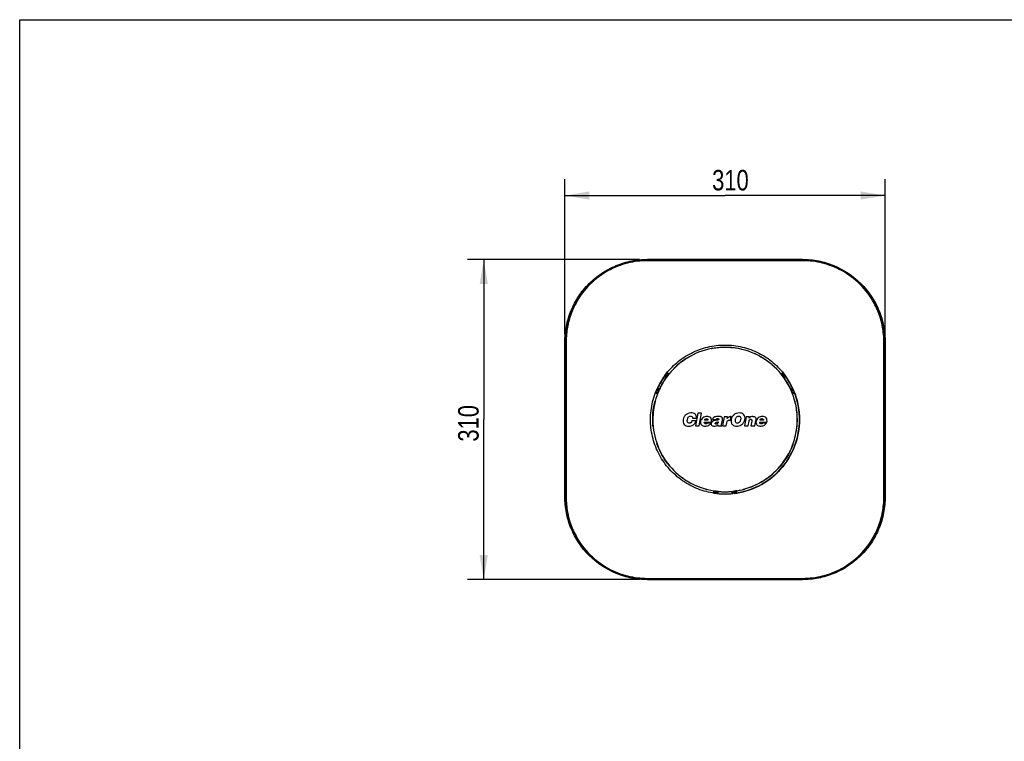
# Model space of a CAD drawing. Header units: inches. Extents: x 0 to 17, y 0 to 11.
# Tile 3 of 17: x 0 to 7.5, y 5.5 to 11. Entities that reach past the tile are written whole.
import ezdxf

# ---------------------------------------------------------------- set-up
doc = ezdxf.new("R2010")
doc.units = ezdxf.units.IN
doc.header["$LTSCALE"] = 0.935
doc.header["$MEASUREMENT"] = 0
doc.layers.get('0').update_dxf_attribs({"linetype": 'CONTINUOUS'})
doc.styles.get("Standard").update_dxf_attribs({"font": 'txt', "width": 0.8})
doc.dimstyles.new('DIMSTYLE_1', dxfattribs={"dimtxt": 0.15625, "dimasz": 0.1875, "dimexe": 0.125, "dimexo": 0.0625, "dimgap": 0.039062, "dimtad": 0, "dimtih": 1, "dimtoh": 1, "dimlfac": 5, "dimzin": 4, "dimdsep": 46, "dimtxsty": 'Standard', "dimblk": '_FILLED', "dimblk1": '_FILLED', "dimblk2": '_FILLED', "dimcen": 0.09, "dimazin": 1, "dimtfac": 1, "dimtofl": 0, "dimtmove": 0, "dimatfit": 3, "dimldrblk": '_FILLED', "dimfxl": 1, "dimtolj": 1, "dimtzin": 4, "dimarcsym": 0})

# ---------------------------------------------------------------- blocks, each defined once
blk = doc.blocks.new('_FILLED')
at = {"color": 0, "linetype": 'ByBlock'}
blk.add_solid([(0, 0), (-1, 0.167), (-1, -0.167)], dxfattribs=at)
blk = doc.blocks.new('*D1')
at = {"color": 7, "linetype": 'Continuous', "transparency": 16777216}
for p, q in [((4.1552, 8.6058), (4.1552, 9.7848)), ((6.5961, 8.6056), (6.5961, 9.7848)), ((4.1552, 9.6598), (5.3756, 9.6598)), ((6.5961, 9.6598), (5.3756, 9.6598))]:
    blk.add_line(p, q, dxfattribs=at)
at = {"color": 7, "linetype": 'Continuous', "transparency": 16777216, "xscale": 0.1875, "yscale": 0.1875, "zscale": 0.1875}
for p, rotation in [((4.1552, 9.6598), 180.00000342), ((6.5961, 9.6598), 3.42e-06)]:
    blk.add_blockref('_FILLED', p, dxfattribs=dict(at, rotation=rotation))
at = {"color": 7, "linetype": 'Continuous', "transparency": 16777216, "insert": (5.4168, 9.8551), "char_height": 0.15625, "width": 0.375, "attachment_point": 2, "line_spacing_factor": 0.9}
blk.add_mtext('310', dxfattribs=at)
blk = doc.blocks.new('*D2')
at = {"color": 7, "linetype": 'Continuous', "transparency": 16777216}
for p, q in [((4.7226, 9.1731), (3.4118, 9.1731)), ((3.5368, 9.1731), (3.5368, 7.9527)), ((3.5368, 6.7322), (3.5368, 7.9527)), ((4.7226, 6.7322), (3.4118, 6.7322))]:
    blk.add_line(p, q, dxfattribs=at)
at = {"color": 7, "linetype": 'Continuous', "transparency": 16777216, "xscale": 0.1875, "yscale": 0.1875, "zscale": 0.1875}
for p, rotation in [((3.5368, 9.1731), 89.99995198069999), ((3.5368, 6.7322), 269.9999519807)]:
    blk.add_blockref('_FILLED', p, dxfattribs=dict(at, rotation=rotation))
at = {"color": 7, "linetype": 'Continuous', "transparency": 16777216, "insert": (3.3415, 7.9235), "char_height": 0.15625, "width": 0.375, "attachment_point": 2, "rotation": 90, "line_spacing_factor": 0.9}
blk.add_mtext('310', dxfattribs=at)

msp = doc.modelspace()

# ---------------------------------------------------------------- linework, layer by layer
at = {"color": 7, "linetype": 'Continuous'}
for p, q in [((0, 0), (0, 11)), ((0, 11), (17, 11)), ((5.3756, 9.1631), (4.7833, 9.1632)), ((5.3756, 9.1732), (4.7851, 9.1732)), ((4.7851, 9.1698), (4.7851, 9.1731)), ((5.3756, 9.1698), (4.7851, 9.1698)), ((5.9662, 9.1732), (5.3756, 9.1732)), ((5.3756, 9.1698), (5.3756, 9.1731)), ((5.3756, 9.1631), (5.3756, 9.1698)), ((5.9662, 9.1698), (5.3756, 9.1698)), ((5.9679, 9.1632), (5.3756, 9.1631)), ((5.9662, 9.1731), (5.9662, 9.1698)), ((4.1551, 8.5432), (4.1585, 8.5432)), ((4.1551, 7.3621), (4.1551, 8.5433)), ((4.1585, 7.3621), (4.1585, 8.5432)), ((5.2735, 8.4945), (5.2739, 8.4946)), ((5.2737, 8.4938), (5.2735, 8.4945)), ((5.4798, 8.4941), (5.4802, 8.4941)), ((5.4802, 8.4941), (5.4801, 8.4933)), ((6.5927, 8.5432), (6.5961, 8.5432)), ((6.5927, 8.5432), (6.5927, 7.3621)), ((6.5961, 8.5431), (6.5961, 7.3622)), ((5.1537, 8.4574), (5.1541, 8.4576)), ((5.1541, 8.4576), (5.1544, 8.4569)), ((5.5992, 8.4558), (5.5995, 8.4566)), ((5.5995, 8.4566), (5.5999, 8.4564)), ((4.9847, 8.3404), (4.9841, 8.3409)), ((5.7672, 8.3409), (5.7666, 8.3404)), ((5.7669, 8.3412), (5.7672, 8.3409)), ((4.9126, 8.2793), (4.9157, 8.2837)), ((4.913, 8.2791), (4.9126, 8.2793)), ((4.913, 8.2791), (4.9157, 8.2829)), ((4.9254, 8.2719), (4.913, 8.2791)), ((4.9157, 8.2837), (4.9173, 8.2859)), ((4.9157, 8.2829), (4.9174, 8.2854)), ((4.9174, 8.2854), (4.9173, 8.2859)), ((4.9304, 8.2783), (4.9173, 8.2859)), ((4.9174, 8.2854), (4.9299, 8.2782)), ((4.9331, 8.28), (4.918, 8.2887)), ((4.9375, 8.2858), (4.9223, 8.2945)), ((4.9299, 8.2782), (4.9254, 8.2719)), ((4.9254, 8.2719), (4.9257, 8.2717)), ((4.9304, 8.2783), (4.9257, 8.2717)), ((4.9436, 8.2939), (4.9286, 8.3025)), ((4.9299, 8.2782), (4.9304, 8.2783)), ((4.9351, 8.3104), (4.9499, 8.3019)), ((5.8013, 8.3019), (5.8162, 8.3104)), ((5.8013, 8.3019), (5.8076, 8.2939)), ((5.8226, 8.3025), (5.8076, 8.2939)), ((5.8076, 8.2939), (5.8138, 8.2858)), ((5.8289, 8.2945), (5.8138, 8.2858)), ((5.8226, 8.3025), (5.8162, 8.3104)), ((5.8332, 8.2887), (5.8181, 8.28)), ((5.834, 8.286), (5.8207, 8.2783)), ((5.8213, 8.2782), (5.8207, 8.2783)), ((5.8244, 8.2731), (5.8207, 8.2783)), ((5.8213, 8.2782), (5.8339, 8.2855)), ((5.8224, 8.2767), (5.8213, 8.2782)), ((5.8258, 8.2719), (5.8224, 8.2767)), ((5.8289, 8.2945), (5.8226, 8.3025)), ((5.8256, 8.2714), (5.8244, 8.2731)), ((5.826, 8.2717), (5.8256, 8.2714)), ((5.8382, 8.2791), (5.8258, 8.2719)), ((5.8258, 8.2719), (5.826, 8.2717)), ((5.8339, 8.2855), (5.834, 8.286)), ((5.8339, 8.2855), (5.8356, 8.2829)), ((5.834, 8.286), (5.8364, 8.2825)), ((5.8356, 8.2829), (5.8382, 8.2791)), ((5.8364, 8.2825), (5.8388, 8.2791)), ((5.8384, 8.2788), (5.8382, 8.2791)), ((5.8384, 8.2788), (5.8388, 8.2791)), ((4.8557, 8.181), (4.8566, 8.1831)), ((4.8558, 8.181), (4.8566, 8.1831)), ((4.8558, 8.181), (4.8709, 8.1722)), ((4.8579, 8.183), (4.8596, 8.1867)), ((4.8583, 8.1832), (4.8579, 8.183)), ((4.8579, 8.183), (4.871, 8.1754)), ((4.8583, 8.1832), (4.8596, 8.1857)), ((4.8709, 8.1759), (4.8583, 8.1832)), ((4.8596, 8.1867), (4.8614, 8.1906)), ((4.8596, 8.1857), (4.8618, 8.1904)), ((4.8618, 8.1904), (4.8614, 8.1906)), ((4.8618, 8.1904), (4.8741, 8.1832)), ((4.8741, 8.1832), (4.8715, 8.1774)), ((4.8746, 8.183), (4.8728, 8.1792)), ((4.8741, 8.1832), (4.8746, 8.183)), ((4.8896, 8.2107), (4.8892, 8.2099)), ((5.8773, 8.183), (5.8768, 8.1828)), ((5.8791, 8.1779), (5.8768, 8.1828)), ((5.8771, 8.1833), (5.8894, 8.1904)), ((5.8773, 8.183), (5.8771, 8.1833)), ((5.8804, 8.1759), (5.8773, 8.183)), ((5.8802, 8.1755), (5.8933, 8.183)), ((5.8803, 8.1722), (5.8954, 8.181)), ((5.8929, 8.1832), (5.8804, 8.1759)), ((5.8894, 8.1904), (5.8895, 8.1901)), ((5.8895, 8.1901), (5.89, 8.1903)), ((5.8895, 8.1901), (5.8929, 8.1832)), ((5.89, 8.1903), (5.8933, 8.183)), ((5.8929, 8.1832), (5.8933, 8.183)), ((4.8602, 8.1464), (4.8454, 8.155)), ((4.853, 8.1744), (4.8491, 8.1647)), ((4.8491, 8.1647), (4.8641, 8.1561)), ((4.853, 8.1744), (4.8681, 8.1656)), ((4.8641, 8.1561), (4.8681, 8.1656)), ((4.8715, 8.1774), (4.8709, 8.1759)), ((4.8709, 8.1759), (4.871, 8.1754)), ((4.8719, 8.1773), (4.871, 8.1754)), ((4.872, 8.1744), (4.8717, 8.1736)), ((4.872, 8.1744), (4.8717, 8.1736)), ((4.8728, 8.1792), (4.8719, 8.1773)), ((5.8802, 8.1755), (5.8791, 8.1779)), ((5.8804, 8.1759), (5.8802, 8.1755)), ((5.8831, 8.1656), (5.8983, 8.1744)), ((5.8831, 8.1656), (5.8872, 8.1561)), ((5.8872, 8.1561), (5.9021, 8.1647)), ((5.8872, 8.1561), (5.891, 8.1464)), ((5.9059, 8.155), (5.891, 8.1464)), ((5.9021, 8.1647), (5.8983, 8.1744)), ((5.9059, 8.155), (5.9021, 8.1647)), ((4.8435, 8.0972), (4.8436, 8.0976)), ((4.8436, 8.0976), (4.8444, 8.0974)), ((5.9069, 8.0974), (5.9076, 8.0976)), ((5.9076, 8.0976), (5.9077, 8.0972)), ((5.1272, 7.9637), (5.158, 7.9637)), ((5.1686, 8.0003), (5.1511, 7.9044)), ((5.1973, 8.0002), (5.1686, 8.0003)), ((5.1797, 7.9044), (5.1973, 8.0003)), ((5.369, 7.9742), (5.3563, 7.9044)), ((5.3951, 7.9742), (5.369, 7.9742)), ((5.3925, 7.9598), (5.3951, 7.9742)), ((5.4165, 7.9481), (5.4215, 7.9758)), ((5.4215, 7.9758), (5.4179, 7.9762)), ((5.5361, 7.9742), (5.5233, 7.9044)), ((5.5623, 7.9742), (5.5361, 7.9742)), ((5.5602, 7.9633), (5.5623, 7.9742)), ((4.8272, 7.895), (4.8272, 7.8955)), ((4.828, 7.8951), (4.8272, 7.895)), ((5.1547, 7.9415), (5.1234, 7.9415)), ((5.1511, 7.9044), (5.1797, 7.9044)), ((5.2171, 7.933), (5.2718, 7.933)), ((5.2457, 7.9471), (5.2197, 7.9471)), ((5.2681, 7.9254), (5.2406, 7.9254)), ((5.2807, 7.9527), (5.3083, 7.9527)), ((5.3218, 7.9119), (5.3218, 7.9044)), ((5.3218, 7.9119), (5.3218, 7.9044)), ((5.3218, 7.9044), (5.3514, 7.9044)), ((5.3494, 7.9146), (5.3554, 7.9473)), ((5.3514, 7.9044), (5.3517, 7.9057)), ((5.3563, 7.9044), (5.3849, 7.9044)), ((5.3849, 7.9044), (5.3893, 7.9285)), ((5.5233, 7.9044), (5.552, 7.9044)), ((5.552, 7.9044), (5.5585, 7.9399)), ((5.58, 7.9413), (5.5732, 7.9044)), ((5.5732, 7.9044), (5.6019, 7.9044)), ((5.6019, 7.9044), (5.6096, 7.9462)), ((5.64, 7.933), (5.6947, 7.933)), ((5.6686, 7.9471), (5.6425, 7.9471)), ((5.691, 7.9254), (5.6635, 7.9254)), ((5.9236, 7.8913), (5.9228, 7.8914)), ((5.9237, 7.8917), (5.9236, 7.8913)), ((5.9259, 7.9527), (5.9261, 7.9527)), ((5.9431, 7.9527), (5.9435, 7.9527)), ((4.8543, 7.773), (4.8551, 7.7732)), ((4.8545, 7.7726), (4.8543, 7.773)), ((5.8949, 7.7697), (5.8957, 7.7694)), ((5.8957, 7.7694), (5.8955, 7.769)), ((4.9573, 7.5935), (4.957, 7.5938)), ((4.9579, 7.594), (4.9573, 7.5935)), ((5.7922, 7.5914), (5.7916, 7.5919)), ((5.7925, 7.5917), (5.7922, 7.5914)), ((5.049, 7.5084), (5.0494, 7.5091)), ((5.0493, 7.5082), (5.049, 7.5084)), ((5.6996, 7.5075), (5.7001, 7.5068)), ((5.7001, 7.5068), (5.6997, 7.5066)), ((4.1585, 7.3621), (4.1551, 7.3621)), ((5.2359, 7.4192), (5.2355, 7.4193)), ((5.2361, 7.42), (5.2359, 7.4192)), ((5.2869, 7.4093), (5.2869, 7.3921)), ((5.2869, 7.3921), (5.2969, 7.3905)), ((5.2969, 7.4078), (5.2969, 7.3905)), ((5.3071, 7.4066), (5.2969, 7.4078)), ((5.2969, 7.3905), (5.3071, 7.3891)), ((5.3071, 7.3891), (5.3071, 7.4066)), ((5.3142, 7.4059), (5.315, 7.4058)), ((5.3142, 7.4057), (5.3142, 7.3999)), ((5.3142, 7.3999), (5.3142, 7.3883)), ((5.315, 7.3881), (5.3142, 7.3882)), ((5.3157, 7.388), (5.3142, 7.3882)), ((5.3143, 7.406), (5.3158, 7.4057)), ((5.315, 7.4058), (5.3167, 7.4056)), ((5.3165, 7.3879), (5.315, 7.3881)), ((5.3165, 7.3879), (5.3157, 7.388)), ((5.3158, 7.4057), (5.3167, 7.4056)), ((5.3163, 7.4042), (5.319, 7.404)), ((5.3166, 7.404), (5.3163, 7.4042)), ((5.3163, 7.4042), (5.3163, 7.4039)), ((5.3163, 7.4042), (5.3163, 7.3892)), ((5.3163, 7.4039), (5.3163, 7.3895)), ((5.3163, 7.3895), (5.3163, 7.3892)), ((5.3166, 7.3894), (5.3163, 7.3892)), ((5.319, 7.389), (5.3165, 7.3892)), ((5.3166, 7.3894), (5.3166, 7.404)), ((5.3243, 7.403), (5.3166, 7.4039)), ((5.3186, 7.3894), (5.3166, 7.3895)), ((5.3243, 7.389), (5.3186, 7.3894)), ((5.319, 7.404), (5.3243, 7.4035)), ((5.3242, 7.3885), (5.319, 7.389)), ((5.3243, 7.389), (5.3242, 7.3885)), ((5.3243, 7.403), (5.3243, 7.4035)), ((5.3243, 7.389), (5.3243, 7.403)), ((5.4267, 7.4035), (5.4322, 7.404)), ((5.4267, 7.403), (5.4267, 7.4035)), ((5.4269, 7.403), (5.4267, 7.403)), ((5.4269, 7.3889), (5.4267, 7.3889)), ((5.4267, 7.3889), (5.4267, 7.3884)), ((5.4322, 7.3889), (5.4267, 7.3884)), ((5.4269, 7.403), (5.4347, 7.4039)), ((5.4269, 7.403), (5.4269, 7.3889)), ((5.4347, 7.3895), (5.4269, 7.3889)), ((5.4322, 7.404), (5.435, 7.4043)), ((5.4347, 7.3891), (5.4322, 7.3889)), ((5.4346, 7.4056), (5.4354, 7.4057)), ((5.4346, 7.4056), (5.4354, 7.4057)), ((5.4347, 7.404), (5.435, 7.4043)), ((5.4347, 7.4039), (5.4347, 7.404)), ((5.4347, 7.4039), (5.4347, 7.3894)), ((5.4347, 7.3894), (5.435, 7.3892)), ((5.4355, 7.388), (5.4348, 7.3879)), ((5.4355, 7.388), (5.4348, 7.3879)), ((5.435, 7.3892), (5.435, 7.4043)), ((5.435, 7.4039), (5.435, 7.4043)), ((5.435, 7.3895), (5.435, 7.4039)), ((5.435, 7.3892), (5.435, 7.3895)), ((5.4354, 7.4057), (5.437, 7.406)), ((5.4354, 7.4057), (5.437, 7.4059)), ((5.437, 7.3883), (5.4355, 7.388)), ((5.4371, 7.3882), (5.4355, 7.388)), ((5.437, 7.3999), (5.437, 7.4057)), ((5.437, 7.3883), (5.437, 7.3999)), ((5.4543, 7.4078), (5.4442, 7.4066)), ((5.4442, 7.4066), (5.4442, 7.3891)), ((5.4442, 7.3891), (5.4543, 7.3905)), ((5.4644, 7.4093), (5.4543, 7.4078)), ((5.4543, 7.3905), (5.4543, 7.4078)), ((5.4543, 7.3905), (5.4644, 7.3921)), ((5.4644, 7.3921), (5.4644, 7.4093)), ((5.5153, 7.4193), (5.5151, 7.42)), ((5.5153, 7.4193), (5.5157, 7.4194)), ((6.5961, 7.3621), (6.5927, 7.3621)), ((4.7833, 6.7421), (5.3756, 6.7423)), ((4.7851, 6.7356), (5.3756, 6.7355)), ((4.7851, 6.7322), (4.7851, 6.7356)), ((4.7851, 6.7322), (5.3756, 6.7321)), ((5.3756, 6.7423), (5.3756, 6.7322)), ((5.3756, 6.7423), (5.9679, 6.7421)), ((5.3756, 6.7355), (5.9662, 6.7356)), ((5.3756, 6.7321), (5.9662, 6.7322)), ((5.9662, 6.7356), (5.9662, 6.7322))]:
    msp.add_line(p, q, dxfattribs=at)
for points in [[(5.3756, 9.1698), (5.1762, 9.1698), (4.9795, 9.1698), (4.7851, 9.1698)], [(5.9662, 9.1698), (5.7717, 9.1698), (5.575, 9.1698), (5.3756, 9.1698)], [(4.1585, 7.3621), (4.1585, 7.5956), (4.1585, 7.8332), (4.1585, 8.0721), (4.1585, 8.3097), (4.1585, 8.5432)], [(6.5927, 8.5432), (6.5928, 8.3097), (6.5928, 8.0721), (6.5928, 7.8332), (6.5928, 7.5956), (6.5927, 7.3621)], [(4.7851, 6.7356), (4.9796, 6.7355), (5.1763, 6.7355), (5.3756, 6.7355)], [(5.3756, 6.7355), (5.575, 6.7355), (5.7718, 6.7355), (5.9662, 6.7356)]]:
    msp.add_lwpolyline(points, dxfattribs=at)
for centre, radius, start, end in [((5.3755, 7.953), 0.55, 99.85445, 100.66278), ((5.3745, 7.9588), 0.5451, 99.85052, 100.62901), ((5.3758, 7.9532), 0.5497, 79.06878, 79.87715), ((5.3754, 7.9516), 0.5525, 79.10549, 79.87343), ((5.3776, 7.948), 0.5565, 113.72311, 114.51191), ((5.3776, 7.9574), 0.5463, 65.18234, 65.98643), ((5.4105, 7.916), 0.602, 134.3479, 135.10097), ((5.3801, 7.9571), 0.5451, 44.80152, 45.58886), ((5.3774, 7.9516), 0.5699, 143.96689, 156.03506), ((5.3757, 7.9527), 0.5667, 144.79518, 155.17505), ((5.3757, 7.9527), 0.5662, 144.79525, 155.17501), ((5.3757, 7.9526), 0.552, 144.66194, 155.30896), ((5.3757, 7.9526), 0.5516, 144.66194, 155.3089), ((5.3765, 7.9521), 0.5513, 143.76843, 152.02352), ((5.3728, 7.9547), 0.5643, 143.70862, 143.94508), ((5.3738, 7.9516), 0.5523, 23.78153, 36.21724), ((5.3757, 7.9523), 0.5515, 24.69822, 35.34519), ((5.3758, 7.9523), 0.552, 24.73086, 35.34521), ((5.3775, 7.954), 0.5656, 36.05496, 36.28975), ((5.3741, 7.9518), 0.5696, 23.96182, 36.03845), ((5.3754, 7.953), 0.5662, 24.78975, 35.13619), ((5.3754, 7.953), 0.5667, 24.75609, 35.13592), ((5.3763, 7.9523), 0.551, 152.12575, 156.23696), ((5.3708, 7.9505), 0.5732, 23.71316, 23.94496), ((5.3765, 7.9524), 0.5511, 156.49813, 165.2199), ((5.3724, 7.9541), 0.5467, 156.3226, 156.48731), ((5.3741, 7.9531), 0.5498, 164.79848, 165.56589), ((5.3757, 7.9526), 0.5503, 165.22175, 165.55699), ((5.3761, 7.9528), 0.5509, 14.43249, 15.19845), ((5.3734, 7.9524), 0.5536, 0.02457, 14.40048), ((5.3653, 7.9515), 0.541, 185.15528, 185.94348), ((5.3756, 7.9527), 0.5502, 185.18597, 185.99868), ((5.3732, 7.9532), 0.5531, 340.61825, 353.58178), ((5.3748, 7.9528), 0.5511, 353.60916, 354.4221), ((5.3752, 7.9527), 0.5506, 354.42085, 359.99548), ((5.3842, 7.9518), 0.5428, 353.64948, 354.43475), ((5.3745, 7.9526), 0.5525, 354.4458, 0.00777), ((5.3805, 7.9542), 0.5566, 199.04838, 199.83709), ((5.3731, 7.9534), 0.554, 339.76711, 340.55948), ((5.3673, 7.9456), 0.5405, 219.81703, 220.60644), ((5.3753, 7.9531), 0.5511, 306.04746, 319.05875), ((5.3743, 7.9537), 0.5531, 319.11767, 319.88934), ((5.3773, 7.9552), 0.5545, 233.72483, 234.49004), ((5.3782, 7.949), 0.5469, 305.22787, 306.00428), ((5.377, 7.9573), 0.5563, 254.48227, 255.26986), ((5.3756, 7.9547), 0.5699, 264.03998, 275.95966), ((5.3756, 7.9548), 0.5523, 263.87515, 276.12509), ((5.3758, 7.9541), 0.568, 264.78844, 275.14276), ((5.3754, 7.9515), 0.5504, 264.66779, 275.33917), ((5.3754, 7.9515), 0.5509, 264.67546, 275.33941), ((5.3758, 7.9541), 0.5675, 264.78838, 275.14283), ((5.3745, 7.9581), 0.5562, 279.29989, 284.64698), ((5.3771, 7.947), 0.5456, 284.71661, 285.51967)]:
    msp.add_arc(centre, radius, start, end, dxfattribs=at)
for points, knots in [([(4.1551, 8.5433), (4.1551, 8.5838), (4.1631, 8.6655), (4.1986, 8.784), (4.2571, 8.8944), (4.3368, 8.9917), (4.4341, 9.0713), (4.5445, 9.1298), (4.663, 9.1653), (4.7448, 9.1732), (4.7853, 9.1732)], [0, 0, 0, 0, 0.122974, 0.247467, 0.373357, 0.500003, 0.626648, 0.752537, 0.87703, 1, 1, 1, 1]), ([(4.4858, 9.0936), (4.5317, 9.1186), (4.6295, 9.1569), (4.7336, 9.1698), (4.7851, 9.1698)], [0, 0, 0, 0, 0.503845, 1, 1, 1, 1]), ([(4.7833, 9.1632), (4.7325, 9.1633), (4.6296, 9.1507), (4.5331, 9.1129), (4.4878, 9.0883)], [0, 0, 0, 0, 0.49638, 1, 1, 1, 1]), ([(4.7833, 9.1632), (4.7834, 9.1647), (4.7836, 9.1668), (4.7843, 9.169), (4.7848, 9.1697), (4.7851, 9.1698)], [0, 0, 0, 0, 0.649403, 0.87137, 1, 1, 1, 1]), ([(5.966, 9.1732), (6.0065, 9.1732), (6.0882, 9.1652), (6.2465, 9.118), (6.4235, 9.0006), (6.5409, 8.8236), (6.5882, 8.6654), (6.5961, 8.5836), (6.5961, 8.5431)], [0, 0, 0, 0, 0.123277, 0.24808, 0.5, 0.751919, 0.87672, 1, 1, 1, 1]), ([(5.9662, 9.1698), (6.0176, 9.1698), (6.1218, 9.1569), (6.2195, 9.1186), (6.2655, 9.0936)], [0, 0, 0, 0, 0.496155, 1, 1, 1, 1]), ([(5.9662, 9.1698), (5.9664, 9.1697), (5.967, 9.169), (5.9677, 9.1668), (5.9679, 9.1647), (5.9679, 9.1632)], [0, 0, 0, 0, 0.128631, 0.350599, 1, 1, 1, 1]), ([(6.2635, 9.0883), (6.2181, 9.1129), (6.1216, 9.1507), (6.0188, 9.1633), (5.9679, 9.1632)], [0, 0, 0, 0, 0.50362, 1, 1, 1, 1]), ([(4.2347, 8.8425), (4.2633, 8.895), (4.3359, 8.9924), (4.4333, 9.065), (4.4858, 9.0936)], [0, 0, 0, 0, 0.500001, 1, 1, 1, 1]), ([(4.4878, 9.0883), (4.4359, 9.0601), (4.3398, 8.9885), (4.2682, 8.8924), (4.24, 8.8405)], [0, 0, 0, 0, 0.499998, 1, 1, 1, 1]), ([(4.4878, 9.0883), (4.4872, 9.0895), (4.4865, 9.091), (4.4859, 9.0928), (4.4857, 9.0934), (4.4858, 9.0936)], [0, 0, 0, 0, 0.67793, 0.893944, 1, 1, 1, 1]), ([(6.2635, 9.0883), (6.264, 9.0895), (6.2648, 9.091), (6.2654, 9.0928), (6.2655, 9.0934), (6.2655, 9.0936)], [0, 0, 0, 0, 0.677925, 0.893941, 1, 1, 1, 1]), ([(6.5112, 8.8405), (6.4831, 8.8924), (6.4114, 8.9885), (6.3153, 9.0601), (6.2635, 9.0883)], [0, 0, 0, 0, 0.500001, 1, 1, 1, 1]), ([(6.2655, 9.0936), (6.318, 9.065), (6.4153, 8.9924), (6.488, 8.895), (6.5165, 8.8425)], [0, 0, 0, 0, 0.499999, 1, 1, 1, 1]), ([(4.1772, 8.6949), (4.1804, 8.7076), (4.1948, 8.7585), (4.2157, 8.8076), (4.2347, 8.8425)], [0, 0, 0, 0, 0.248781, 1, 1, 1, 1]), ([(4.24, 8.8405), (4.2337, 8.829), (4.2103, 8.7823), (4.1928, 8.7327), (4.1833, 8.6948)], [0, 0, 0, 0, 0.251648, 1, 1, 1, 1]), ([(4.24, 8.8405), (4.2388, 8.8411), (4.2373, 8.8419), (4.2355, 8.8424), (4.2349, 8.8426), (4.2347, 8.8425)], [0, 0, 0, 0, 0.677932, 0.893945, 1, 1, 1, 1]), ([(6.5112, 8.8405), (6.5124, 8.8411), (6.514, 8.8419), (6.5157, 8.8424), (6.5163, 8.8426), (6.5165, 8.8425)], [0, 0, 0, 0, 0.677933, 0.893949, 1, 1, 1, 1]), ([(6.5679, 8.6948), (6.5648, 8.7074), (6.5506, 8.7576), (6.53, 8.8061), (6.5112, 8.8405)], [0, 0, 0, 0, 0.248706, 1, 1, 1, 1]), ([(6.5165, 8.8425), (6.5229, 8.8308), (6.5467, 8.7836), (6.5645, 8.7333), (6.5741, 8.6949)], [0, 0, 0, 0, 0.251576, 1, 1, 1, 1]), ([(4.1585, 8.5432), (4.1585, 8.5559), (4.1601, 8.6069), (4.1679, 8.6577), (4.1772, 8.6949)], [0, 0, 0, 0, 0.249309, 1, 1, 1, 1]), ([(4.1833, 8.6948), (4.1803, 8.6825), (4.1696, 8.6333), (4.165, 8.5827), (4.1651, 8.545)], [0, 0, 0, 0, 0.251172, 1, 1, 1, 1]), ([(4.1833, 8.6948), (4.182, 8.6951), (4.1801, 8.6954), (4.1781, 8.6953), (4.1773, 8.6951), (4.1772, 8.6949)], [0, 0, 0, 0, 0.660523, 0.879429, 1, 1, 1, 1]), ([(6.5679, 8.6948), (6.5692, 8.6951), (6.5711, 8.6954), (6.5731, 8.6953), (6.5739, 8.6951), (6.5741, 8.6949)], [0, 0, 0, 0, 0.660514, 0.879425, 1, 1, 1, 1]), ([(6.5862, 8.545), (6.5862, 8.5827), (6.5816, 8.6333), (6.571, 8.6825), (6.5679, 8.6948)], [0, 0, 0, 0, 0.748828, 1, 1, 1, 1]), ([(6.5741, 8.6949), (6.5772, 8.6824), (6.588, 8.6326), (6.5927, 8.5814), (6.5927, 8.5432)], [0, 0, 0, 0, 0.251435, 1, 1, 1, 1]), ([(4.1585, 8.5432), (4.1586, 8.5435), (4.1593, 8.544), (4.1615, 8.5447), (4.1636, 8.5449), (4.1651, 8.545)], [0, 0, 0, 0, 0.128601, 0.350567, 1, 1, 1, 1]), ([(4.1651, 8.545), (4.1651, 8.4472), (4.1653, 8.0523), (4.1652, 7.6574), (4.1651, 7.3603)], [0, 0, 0, 0, 0.247743, 1, 1, 1, 1]), ([(4.9179, 8.2888), (4.9441, 8.3245), (5.0051, 8.3899), (5.1167, 8.4639), (5.2425, 8.5101), (5.3756, 8.5257), (5.5087, 8.5101), (5.6345, 8.4639), (5.7461, 8.3899), (5.8071, 8.3245), (5.8333, 8.2888)], [0, 0, 0, 0, 0.125013, 0.250011, 0.374994, 0.5, 0.625006, 0.749989, 0.874988, 1, 1, 1, 1]), ([(5.2738, 8.4934), (5.2064, 8.4807), (5.0752, 8.4294), (4.9724, 8.3333), (4.9318, 8.278)], [0, 0, 0, 0, 0.499961, 1, 1, 1, 1]), ([(5.2812, 8.4959), (5.297, 8.4987), (5.3605, 8.5069), (5.4254, 8.5039), (5.4726, 8.4955)], [0, 0, 0, 0, 0.250466, 1, 1, 1, 1]), ([(5.4724, 8.4944), (5.4566, 8.4972), (5.3933, 8.5057), (5.3285, 8.503), (5.2814, 8.4948)], [0, 0, 0, 0, 0.25047, 1, 1, 1, 1]), ([(5.8194, 8.278), (5.7791, 8.3329), (5.677, 8.4286), (5.5469, 8.48), (5.48, 8.4929)], [0, 0, 0, 0, 0.500039, 1, 1, 1, 1]), ([(6.5862, 7.3603), (6.5861, 7.4582), (6.586, 7.8531), (6.586, 8.2479), (6.5862, 8.545)], [0, 0, 0, 0, 0.247743, 1, 1, 1, 1]), ([(6.5862, 8.545), (6.5877, 8.5449), (6.5897, 8.5447), (6.5919, 8.544), (6.5926, 8.5435), (6.5927, 8.5432)], [0, 0, 0, 0, 0.649429, 0.871398, 1, 1, 1, 1]), ([(4.9897, 8.3465), (5.0125, 8.3688), (5.0619, 8.4096), (5.1177, 8.4411), (5.1467, 8.4543)], [0, 0, 0, 0, 0.500036, 1, 1, 1, 1]), ([(5.6069, 8.4532), (5.6212, 8.4466), (5.677, 8.4179), (5.7279, 8.3795), (5.7616, 8.3465)], [0, 0, 0, 0, 0.25044, 1, 1, 1, 1]), ([(5.3142, 7.3882), (5.2702, 7.3929), (5.1829, 7.413), (5.0628, 7.4725), (4.9598, 7.5583), (4.8795, 7.6658), (4.8264, 7.7889), (4.8034, 7.921), (4.8117, 8.0548), (4.8379, 8.1405), (4.8557, 8.181)], [0, 0, 0, 0, 0.124997, 0.249986, 0.374998, 0.500005, 0.624992, 0.749995, 0.875009, 1, 1, 1, 1]), ([(5.8955, 8.181), (5.9113, 8.1452), (5.9354, 8.0702), (5.9435, 7.9918), (5.9435, 7.9527)], [0, 0, 0, 0, 0.499947, 1, 1, 1, 1]), ([(5.9259, 7.9527), (5.9259, 7.9906), (5.918, 8.0668), (5.8945, 8.1396), (5.8792, 8.1744)], [0, 0, 0, 0, 0.50004, 1, 1, 1, 1]), ([(5.9431, 7.9527), (5.9431, 7.9699), (5.94, 8.0387), (5.9242, 8.1068), (5.9059, 8.155)], [0, 0, 0, 0, 0.250513, 1, 1, 1, 1]), ([(4.8428, 8.0899), (4.8388, 8.0747), (4.8258, 8.0134), (4.8234, 7.9498), (4.8276, 7.903)], [0, 0, 0, 0, 0.250453, 1, 1, 1, 1]), ([(4.8265, 7.9029), (4.8251, 7.9185), (4.8221, 7.9813), (4.8299, 8.0445), (4.8416, 8.0901)], [0, 0, 0, 0, 0.250478, 1, 1, 1, 1]), ([(5.1153, 8.0028), (5.1083, 8.0027), (5.0943, 8.0003), (5.0759, 7.9894), (5.0625, 7.9728), (5.0579, 7.9593), (5.0566, 7.9525)], [0, 0, 0, 0, 0.249934, 0.499847, 0.749816, 1, 1, 1, 1]), ([(5.0889, 7.9514), (5.0895, 7.9547), (5.0911, 7.9611), (5.0952, 7.9702), (5.1024, 7.9773), (5.1091, 7.9794), (5.1124, 7.9794)], [0, 0, 0, 0, 0.250676, 0.501161, 0.750935, 1, 1, 1, 1]), ([(5.1124, 7.9794), (5.1164, 7.9794), (5.1257, 7.9771), (5.1275, 7.9677), (5.1272, 7.9637)], [0, 0, 0, 0, 0.500598, 1, 1, 1, 1]), ([(5.158, 7.9637), (5.1585, 7.9692), (5.1578, 7.9806), (5.148, 7.9953), (5.132, 8.0019), (5.1208, 8.0028), (5.1153, 8.0028)], [0, 0, 0, 0, 0.25022, 0.499028, 0.74909, 1, 1, 1, 1]), ([(5.2718, 7.933), (5.2729, 7.9384), (5.2737, 7.9494), (5.2676, 7.9654), (5.2533, 7.9749), (5.2368, 7.9769), (5.2205, 7.9744), (5.2056, 7.9668), (5.1945, 7.9544), (5.1904, 7.944), (5.1894, 7.9386)], [0, 0, 0, 0, 0.125082, 0.249546, 0.374037, 0.499131, 0.624347, 0.749609, 0.87479, 1, 1, 1, 1]), ([(5.2197, 7.9471), (5.2204, 7.9506), (5.2241, 7.9575), (5.2317, 7.9593), (5.2353, 7.9592)], [0, 0, 0, 0, 0.499111, 1, 1, 1, 1]), ([(5.2353, 7.9592), (5.2382, 7.9592), (5.2446, 7.9568), (5.2462, 7.9501), (5.2457, 7.9471)], [0, 0, 0, 0, 0.500709, 1, 1, 1, 1]), ([(5.3554, 7.9473), (5.3559, 7.9494), (5.3566, 7.9539), (5.3569, 7.9606), (5.3549, 7.9672), (5.3499, 7.972), (5.3436, 7.9744), (5.3348, 7.9759), (5.3236, 7.9763), (5.3103, 7.9758), (5.2972, 7.9728), (5.2854, 7.9657), (5.2814, 7.9571), (5.2807, 7.9527)], [0, 0, 0, 0, 0.062594, 0.125375, 0.187899, 0.250429, 0.312989, 0.375667, 0.500832, 0.626047, 0.751123, 0.875648, 1, 1, 1, 1]), ([(5.3083, 7.9527), (5.309, 7.9549), (5.3122, 7.9591), (5.3172, 7.9596), (5.3196, 7.9595)], [0, 0, 0, 0, 0.496984, 1, 1, 1, 1]), ([(5.3196, 7.9595), (5.3205, 7.9595), (5.3225, 7.9594), (5.3253, 7.9588), (5.3277, 7.9568), (5.3281, 7.9547), (5.3279, 7.9538)], [0, 0, 0, 0, 0.251113, 0.502214, 0.751221, 1, 1, 1, 1]), ([(5.3925, 7.9598), (5.395, 7.9644), (5.4017, 7.9732), (5.4127, 7.9762), (5.4179, 7.9762)], [0, 0, 0, 0, 0.501274, 1, 1, 1, 1]), ([(5.484, 8.0028), (5.4769, 8.0027), (5.4626, 8.0007), (5.4433, 7.9904), (5.4292, 7.9738), (5.4243, 7.9601), (5.423, 7.9531)], [0, 0, 0, 0, 0.250173, 0.500098, 0.749952, 1, 1, 1, 1]), ([(5.4555, 7.9529), (5.456, 7.9559), (5.4576, 7.9619), (5.4619, 7.9703), (5.4687, 7.977), (5.4764, 7.9795), (5.4826, 7.9794), (5.4872, 7.9782), (5.491, 7.9753), (5.4943, 7.9699), (5.4958, 7.9621), (5.4951, 7.9559), (5.4945, 7.9529)], [0, 0, 0, 0, 0.12516, 0.250295, 0.375216, 0.499752, 0.56259, 0.625096, 0.687751, 0.750367, 0.87495, 1, 1, 1, 1]), ([(5.527, 7.9529), (5.5282, 7.9592), (5.5286, 7.9722), (5.5204, 7.9906), (5.5034, 8.0013), (5.4904, 8.0028), (5.484, 8.0028)], [0, 0, 0, 0, 0.250416, 0.500001, 0.749467, 1, 1, 1, 1]), ([(5.587, 7.9762), (5.582, 7.9762), (5.5717, 7.9737), (5.5636, 7.967), (5.5602, 7.9633)], [0, 0, 0, 0, 0.49915, 1, 1, 1, 1]), ([(5.587, 7.9762), (5.5907, 7.9763), (5.5983, 7.9755), (5.6114, 7.9665), (5.611, 7.9534), (5.6096, 7.9462)], [0, 0, 0, 0, 0.252893, 0.503828, 1, 1, 1, 1]), ([(5.6601, 7.9762), (5.6546, 7.9761), (5.6436, 7.9745), (5.6287, 7.9669), (5.6174, 7.9545), (5.6133, 7.944), (5.6123, 7.9386)], [0, 0, 0, 0, 0.250162, 0.500129, 0.750058, 1, 1, 1, 1]), ([(5.6425, 7.9471), (5.6432, 7.9503), (5.6456, 7.9552), (5.6515, 7.9584), (5.6579, 7.9599), (5.6651, 7.958), (5.6687, 7.9522), (5.6688, 7.9488), (5.6686, 7.9471)], [0, 0, 0, 0, 0.249449, 0.375221, 0.501964, 0.748324, 0.874027, 1, 1, 1, 1]), ([(5.6947, 7.933), (5.6958, 7.9383), (5.6966, 7.9493), (5.6906, 7.9653), (5.6765, 7.9748), (5.6655, 7.9762), (5.6601, 7.9762)], [0, 0, 0, 0, 0.250686, 0.500329, 0.749608, 1, 1, 1, 1]), ([(4.8284, 7.8952), (4.8348, 7.8338), (4.8689, 7.712), (4.9776, 7.5575), (5.1313, 7.4477), (5.2528, 7.4127), (5.3142, 7.4059)], [0, 0, 0, 0, 0.249991, 0.500001, 0.750012, 1, 1, 1, 1]), ([(5.0566, 7.9525), (5.0553, 7.9461), (5.0545, 7.9328), (5.0625, 7.9137), (5.0803, 7.9033), (5.0935, 7.9018), (5.1, 7.9019)], [0, 0, 0, 0, 0.250657, 0.500117, 0.749494, 1, 1, 1, 1]), ([(5.1234, 7.9415), (5.1218, 7.9366), (5.1175, 7.929), (5.1074, 7.9252), (5.0994, 7.9251), (5.0917, 7.9281), (5.0878, 7.9356), (5.0876, 7.9436), (5.0884, 7.9488), (5.0889, 7.9514)], [0, 0, 0, 0, 0.248004, 0.373419, 0.49911, 0.623805, 0.74868, 0.874193, 1, 1, 1, 1]), ([(5.1, 7.9019), (5.106, 7.9019), (5.1182, 7.9035), (5.1348, 7.9114), (5.1477, 7.9246), (5.1529, 7.9358), (5.1547, 7.9415)], [0, 0, 0, 0, 0.250124, 0.500031, 0.749905, 1, 1, 1, 1]), ([(5.1894, 7.9386), (5.1885, 7.9338), (5.1882, 7.9238), (5.1981, 7.9059), (5.2143, 7.9024), (5.2239, 7.9024)], [0, 0, 0, 0, 0.252368, 0.503522, 1, 1, 1, 1]), ([(5.2406, 7.9254), (5.239, 7.9231), (5.2341, 7.9194), (5.2252, 7.9187), (5.2172, 7.9239), (5.2166, 7.9302), (5.2171, 7.933)], [0, 0, 0, 0, 0.250827, 0.501871, 0.75066, 1, 1, 1, 1]), ([(5.2239, 7.9024), (5.2326, 7.9024), (5.2503, 7.905), (5.2645, 7.9176), (5.2681, 7.9254)], [0, 0, 0, 0, 0.502639, 1, 1, 1, 1]), ([(5.2709, 7.9235), (5.2703, 7.9206), (5.2702, 7.9144), (5.2755, 7.9066), (5.2839, 7.9029), (5.2899, 7.9024), (5.2929, 7.9024)], [0, 0, 0, 0, 0.249949, 0.498749, 0.748881, 1, 1, 1, 1]), ([(5.3279, 7.9538), (5.3276, 7.9524), (5.3256, 7.9499), (5.32, 7.9481), (5.31, 7.9467), (5.2957, 7.9454), (5.2813, 7.9408), (5.2734, 7.9319), (5.2715, 7.9263), (5.2709, 7.9235)], [0, 0, 0, 0, 0.06161, 0.12434, 0.249631, 0.500385, 0.749341, 0.874583, 1, 1, 1, 1]), ([(5.2929, 7.9024), (5.298, 7.9023), (5.3084, 7.9036), (5.3177, 7.9087), (5.3218, 7.9119)], [0, 0, 0, 0, 0.500203, 1, 1, 1, 1]), ([(5.3245, 7.9353), (5.3242, 7.9322), (5.3232, 7.9276), (5.3196, 7.9223), (5.3158, 7.9196), (5.3113, 7.9181), (5.3067, 7.918), (5.3019, 7.9191), (5.3004, 7.9225), (5.3007, 7.924)], [0, 0, 0, 0, 0.250894, 0.376682, 0.502341, 0.628055, 0.75365, 0.87838, 1, 1, 1, 1]), ([(5.3007, 7.924), (5.3011, 7.9262), (5.3042, 7.9304), (5.3111, 7.9319), (5.3179, 7.9331), (5.3224, 7.9345), (5.3245, 7.9353)], [0, 0, 0, 0, 0.246596, 0.497318, 0.748662, 1, 1, 1, 1]), ([(5.3517, 7.9057), (5.3504, 7.9068), (5.3486, 7.9097), (5.349, 7.9131), (5.3494, 7.9146)], [0, 0, 0, 0, 0.49788, 1, 1, 1, 1]), ([(5.3893, 7.9285), (5.3902, 7.9338), (5.3928, 7.9424), (5.4025, 7.9482), (5.408, 7.9489), (5.4107, 7.9489)], [0, 0, 0, 0, 0.497683, 0.748458, 1, 1, 1, 1]), ([(5.423, 7.9531), (5.4217, 7.9464), (5.4212, 7.9358), (5.4251, 7.9225), (5.4368, 7.9053), (5.4708, 7.8978), (5.5041, 7.9108), (5.5213, 7.9328), (5.5258, 7.9461), (5.527, 7.9529)], [0, 0, 0, 0, 0.126051, 0.189371, 0.252552, 0.498338, 0.747384, 0.873637, 1, 1, 1, 1]), ([(5.437, 7.4059), (5.4981, 7.4127), (5.619, 7.4474), (5.7721, 7.5562), (5.8809, 7.7094), (5.9156, 7.8303), (5.9225, 7.8914)], [0, 0, 0, 0, 0.249986, 0.499991, 0.75, 1, 1, 1, 1]), ([(5.9435, 7.9527), (5.9435, 7.8839), (5.9179, 7.7449), (5.8078, 7.565), (5.6408, 7.436), (5.5055, 7.3956), (5.4371, 7.3882)], [0, 0, 0, 0, 0.250001, 0.500001, 0.750016, 1, 1, 1, 1]), ([(5.4699, 7.9253), (5.4669, 7.9253), (5.4605, 7.9266), (5.4551, 7.9347), (5.4542, 7.9438), (5.4549, 7.9499), (5.4555, 7.9529)], [0, 0, 0, 0, 0.24933, 0.497731, 0.748476, 1, 1, 1, 1]), ([(5.4644, 7.3921), (5.5301, 7.4025), (5.6589, 7.4471), (5.8162, 7.5764), (5.9193, 7.752), (5.9431, 7.8862), (5.9431, 7.9527)], [0, 0, 0, 0, 0.249977, 0.5, 0.749995, 1, 1, 1, 1]), ([(5.4945, 7.9529), (5.4939, 7.9496), (5.4923, 7.943), (5.4878, 7.9339), (5.48, 7.927), (5.4732, 7.9253), (5.4699, 7.9253)], [0, 0, 0, 0, 0.250598, 0.500859, 0.750619, 1, 1, 1, 1]), ([(5.5585, 7.9399), (5.5587, 7.9416), (5.5595, 7.9449), (5.5615, 7.9495), (5.5653, 7.953), (5.5702, 7.9544), (5.5753, 7.9544), (5.5813, 7.9504), (5.5807, 7.9445), (5.58, 7.9413)], [0, 0, 0, 0, 0.12583, 0.252303, 0.377607, 0.503446, 0.628976, 0.753262, 1, 1, 1, 1]), ([(5.6123, 7.9386), (5.6114, 7.9341), (5.611, 7.9246), (5.6197, 7.9073), (5.6395, 7.9016), (5.6577, 7.9028), (5.6755, 7.9073), (5.6873, 7.9171), (5.691, 7.9254)], [0, 0, 0, 0, 0.126008, 0.25153, 0.498906, 0.625312, 0.751697, 1, 1, 1, 1]), ([(5.6635, 7.9254), (5.6619, 7.9231), (5.657, 7.9194), (5.6481, 7.9187), (5.6401, 7.9239), (5.6395, 7.9302), (5.64, 7.933)], [0, 0, 0, 0, 0.250871, 0.501865, 0.750639, 1, 1, 1, 1]), ([(4.9522, 7.5995), (4.9419, 7.6118), (4.9032, 7.6626), (4.8733, 7.7203), (4.857, 7.7653)], [0, 0, 0, 0, 0.250509, 1, 1, 1, 1]), ([(5.8929, 7.7618), (5.8874, 7.7469), (5.8629, 7.6882), (5.828, 7.6338), (5.7973, 7.5974)], [0, 0, 0, 0, 0.250454, 1, 1, 1, 1]), ([(5.2281, 7.4213), (5.2127, 7.4256), (5.1518, 7.4454), (5.0944, 7.476), (5.0553, 7.5038)], [0, 0, 0, 0, 0.250475, 1, 1, 1, 1]), ([(5.6937, 7.5022), (5.6808, 7.4931), (5.6277, 7.459), (5.5687, 7.434), (5.5231, 7.4214)], [0, 0, 0, 0, 0.250484, 1, 1, 1, 1]), ([(4.785, 6.7322), (4.7445, 6.7322), (4.6628, 6.7401), (4.5046, 6.7874), (4.3277, 6.9048), (4.2103, 7.0818), (4.1631, 7.2399), (4.1551, 7.3216), (4.1551, 7.3621)], [0, 0, 0, 0, 0.123277, 0.248083, 0.500002, 0.75192, 0.876721, 1, 1, 1, 1]), ([(4.1651, 7.3603), (4.1636, 7.3604), (4.1615, 7.3606), (4.1593, 7.3613), (4.1586, 7.3618), (4.1585, 7.3621)], [0, 0, 0, 0, 0.649429, 0.871398, 1, 1, 1, 1]), ([(4.1772, 7.2105), (4.1741, 7.2229), (4.1632, 7.2728), (4.1585, 7.3239), (4.1585, 7.3621)], [0, 0, 0, 0, 0.251433, 1, 1, 1, 1]), ([(4.1651, 7.3603), (4.165, 7.3226), (4.1696, 7.2721), (4.1803, 7.2229), (4.1833, 7.2106)], [0, 0, 0, 0, 0.748828, 1, 1, 1, 1]), ([(6.5961, 7.3622), (6.5961, 7.3217), (6.5882, 7.24), (6.5527, 7.1215), (6.4942, 7.0111), (6.4146, 6.9138), (6.3174, 6.8342), (6.2069, 6.7756), (6.0884, 6.7401), (6.0067, 6.7322), (5.9662, 6.7322)], [0, 0, 0, 0, 0.122975, 0.247466, 0.373355, 0.5, 0.626646, 0.752534, 0.87703, 1, 1, 1, 1]), ([(6.5679, 7.2106), (6.571, 7.2229), (6.5816, 7.2721), (6.5862, 7.3226), (6.5862, 7.3603)], [0, 0, 0, 0, 0.251171, 1, 1, 1, 1]), ([(6.5927, 7.3621), (6.5927, 7.3494), (6.5912, 7.2984), (6.5833, 7.2476), (6.5741, 7.2105)], [0, 0, 0, 0, 0.249308, 1, 1, 1, 1]), ([(6.5927, 7.3621), (6.5926, 7.3618), (6.5919, 7.3613), (6.5897, 7.3606), (6.5877, 7.3604), (6.5862, 7.3603)], [0, 0, 0, 0, 0.128601, 0.350567, 1, 1, 1, 1]), ([(4.1833, 7.2106), (4.182, 7.2103), (4.1801, 7.21), (4.1781, 7.2101), (4.1773, 7.2103), (4.1772, 7.2105)], [0, 0, 0, 0, 0.660511, 0.879422, 1, 1, 1, 1]), ([(4.2347, 7.0629), (4.2283, 7.0746), (4.2045, 7.1218), (4.1868, 7.1721), (4.1772, 7.2105)], [0, 0, 0, 0, 0.251576, 1, 1, 1, 1]), ([(4.1833, 7.2106), (4.1865, 7.198), (4.2007, 7.1478), (4.2213, 7.0993), (4.24, 7.0649)], [0, 0, 0, 0, 0.248706, 1, 1, 1, 1]), ([(6.5113, 7.0649), (6.5175, 7.0764), (6.541, 7.1231), (6.5585, 7.1727), (6.5679, 7.2106)], [0, 0, 0, 0, 0.251648, 1, 1, 1, 1]), ([(6.5741, 7.2105), (6.5709, 7.1977), (6.5564, 7.1468), (6.5355, 7.0978), (6.5166, 7.0629)], [0, 0, 0, 0, 0.248785, 1, 1, 1, 1]), ([(6.5679, 7.2106), (6.5693, 7.2103), (6.5711, 7.21), (6.5732, 7.2101), (6.5739, 7.2103), (6.5741, 7.2105)], [0, 0, 0, 0, 0.660521, 0.879427, 1, 1, 1, 1]), ([(4.24, 7.0649), (4.2388, 7.0643), (4.2373, 7.0635), (4.2355, 7.063), (4.2349, 7.0628), (4.2347, 7.0629)], [0, 0, 0, 0, 0.677933, 0.893947, 1, 1, 1, 1]), ([(4.4858, 6.8117), (4.4333, 6.8403), (4.3359, 6.913), (4.2633, 7.0103), (4.2347, 7.0629)], [0, 0, 0, 0, 0.499999, 1, 1, 1, 1]), ([(4.24, 7.0649), (4.2681, 7.013), (4.3398, 6.9169), (4.4359, 6.8452), (4.4878, 6.817)], [0, 0, 0, 0, 0.500001, 1, 1, 1, 1]), ([(6.2635, 6.817), (6.3153, 6.8452), (6.4114, 6.9169), (6.4831, 7.013), (6.5113, 7.0649)], [0, 0, 0, 0, 0.499999, 1, 1, 1, 1]), ([(6.5166, 7.0629), (6.488, 7.0103), (6.4153, 6.913), (6.318, 6.8403), (6.2655, 6.8118)], [0, 0, 0, 0, 0.5, 1, 1, 1, 1]), ([(6.5113, 7.0649), (6.5124, 7.0643), (6.514, 7.0635), (6.5157, 7.063), (6.5164, 7.0628), (6.5166, 7.0629)], [0, 0, 0, 0, 0.677928, 0.893942, 1, 1, 1, 1]), ([(4.4878, 6.817), (4.4872, 6.8159), (4.4865, 6.8143), (4.4859, 6.8126), (4.4857, 6.8119), (4.4858, 6.8117)], [0, 0, 0, 0, 0.677924, 0.89394, 1, 1, 1, 1]), ([(4.7851, 6.7356), (4.7336, 6.7356), (4.6295, 6.7485), (4.5317, 6.7868), (4.4858, 6.8117)], [0, 0, 0, 0, 0.496157, 1, 1, 1, 1]), ([(4.4878, 6.817), (4.5331, 6.7924), (4.6296, 6.7547), (4.7325, 6.7421), (4.7833, 6.7421)], [0, 0, 0, 0, 0.503618, 1, 1, 1, 1]), ([(6.2655, 6.8118), (6.2195, 6.7868), (6.1218, 6.7485), (6.0176, 6.7356), (5.9662, 6.7356)], [0, 0, 0, 0, 0.503844, 1, 1, 1, 1]), ([(5.9679, 6.7421), (6.0188, 6.7421), (6.1216, 6.7547), (6.2181, 6.7924), (6.2635, 6.817)], [0, 0, 0, 0, 0.496382, 1, 1, 1, 1]), ([(6.2635, 6.817), (6.264, 6.8159), (6.2648, 6.8143), (6.2654, 6.8126), (6.2655, 6.8119), (6.2655, 6.8118)], [0, 0, 0, 0, 0.677931, 0.893945, 1, 1, 1, 1]), ([(4.7851, 6.7356), (4.7848, 6.7357), (4.7843, 6.7364), (4.7836, 6.7385), (4.7834, 6.7406), (4.7833, 6.7421)], [0, 0, 0, 0, 0.12863, 0.350597, 1, 1, 1, 1]), ([(5.9679, 6.7421), (5.9679, 6.7406), (5.9677, 6.7385), (5.967, 6.7364), (5.9664, 6.7357), (5.9662, 6.7356)], [0, 0, 0, 0, 0.649406, 0.871372, 1, 1, 1, 1])]:
    msp.add_open_spline(points, degree=3, knots=knots, dxfattribs=at)
msp.add_open_spline([(5.4107, 7.9489), (5.4126, 7.9488), (5.4146, 7.9484), (5.4165, 7.9481)], degree=3, dxfattribs=at)

# ---------------------------------------------------------------- dimensions: what is measured, and where the dimension line sits
for base, p1, p2, angle, picture, middle in [((6.5961, 9.6598), (4.1551, 8.5433), (6.5961, 8.5431), 0, '*D1', (5.4168, 9.6598)), ((3.5368, 6.7322), (4.7851, 9.1731), (4.7851, 6.7322), 269.99995, '*D2', (3.5368, 7.9235))]:
    dim = msp.add_linear_dim(base=base, p1=p1, p2=p2, angle=angle, dimstyle='DIMSTYLE_1', override={"dimtad": 1, "dimtih": 0, "dimtoh": 0}, dxfattribs=at)
    dim.commit()
    dim.dimension.update_dxf_attribs({"geometry": picture, "text_midpoint": middle, "dimtype": 160})

doc.saveas('drawing.dxf')
